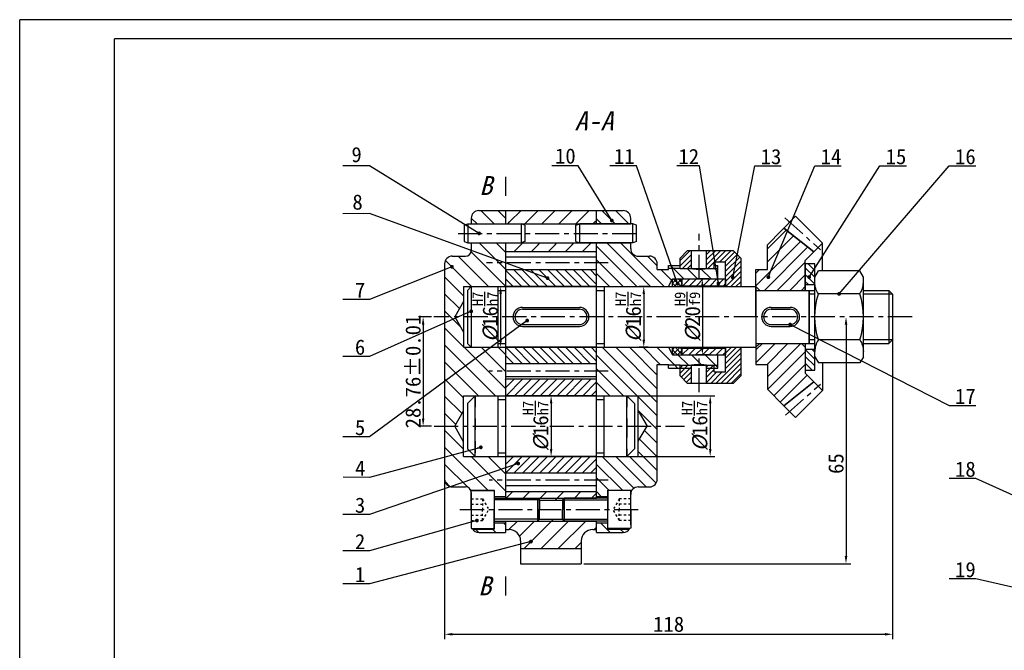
# Model space of a CAD drawing. Header units: millimetres. Extents: x 307 to 871, y 319 to 616.
# Tile 2 of 3: x 307 to 566, y 450 to 616. Entities that reach past the tile are written whole.
import ezdxf

# ---------------------------------------------------------------- set-up
doc = ezdxf.new("R2010")
doc.units = ezdxf.units.MM
doc.linetypes.add('CENTER', pattern=[50.8, 31.75, -6.35, 6.35, -6.35])
doc.linetypes.add('DASHED', pattern=[6, 3, -3])
for name, color, linetype, lineweight in [('1轮廓实线层', 7, 'Continuous', 30), ('实体层', 7, 'Continuous', 30), ('粗实线层', 7, 'Continuous', 30), ('轮廓线', 7, 'Continuous', 30)]:
    doc.layers.add(name, color=color, linetype=linetype, lineweight=lineweight)
for name, color, linetype in [('2细线层', 7, 'Continuous'), ('5剖面线层', 7, 'Continuous'), ('7标注层', 7, 'Continuous'), ('8符号标注层', 7, 'Continuous'), ('中心线层', 1, 'CENTER'), ('剖切层', 7, 'Continuous'), ('剖面层', 7, 'Continuous'), ('细实线层', 7, 'Continuous')]:
    doc.layers.add(name, color=color, linetype=linetype)
doc.styles.add('PC_TEXTSTYLE', font='仿宋_GB2312.ttf')
doc.styles.get("Standard").update_dxf_attribs({"font": '仿宋_GB2312.ttf'})
doc.dimstyles.new('ISO-25', dxfattribs={"dimtxt": 4, "dimasz": 2, "dimexe": 1.25, "dimexo": 0.625, "dimtad": 1, "dimdsep": 46, "dimtxsty": 'Standard', "dimcen": 2.5, "dimadec": 0, "dimazin": 0, "dimtfac": 1, "dimtmove": 0, "dimatfit": 3, "dimfxl": 1, "dimarcsym": 0})

# ---------------------------------------------------------------- blocks, each defined once
blk = doc.blocks.new('*D17')
at = {"layer": '7标注层', "color": 0, "lineweight": -2, "transparency": 16777216}
for p, q in [((419.04, 537.15), (419.04, 452.94)), ((537.04, 537.15), (537.04, 452.94)), ((421.04, 454.19), (535.04, 454.19))]:
    blk.add_line(p, q, dxfattribs=at)
at = {"layer": '7标注层', "color": 0, "transparency": 16777216}
for points in [[(421.04, 454.53), (421.04, 453.86), (419.04, 454.19)], [(535.04, 454.53), (535.04, 453.86), (537.04, 454.19)]]:
    blk.add_solid(points, dxfattribs=at)
at = {"layer": 'Defpoints', "color": 0, "transparency": 16777216}
for p in [(419.04, 537.78), (537.04, 537.78), (537.04, 454.19)]:
    blk.add_point(p, dxfattribs=at)
at = {"layer": '7标注层', "color": 0, "transparency": 16777216, "insert": (478.04, 456.82), "char_height": 4, "attachment_point": 5}
blk.add_mtext('118', dxfattribs=at)
blk = doc.blocks.new('*D18')
at = {"layer": '7标注层', "color": 0, "lineweight": -2, "transparency": 16777216}
for p, q in [((524.14, 537.78), (523.51, 537.78)), ((524.76, 535.78), (524.76, 474.78)), ((455.66, 472.78), (526.01, 472.78))]:
    blk.add_line(p, q, dxfattribs=at)
at = {"layer": '7标注层', "color": 0, "transparency": 16777216}
for points in [[(524.43, 535.78), (525.1, 535.78), (524.76, 537.78)], [(524.43, 474.78), (525.1, 474.78), (524.76, 472.78)]]:
    blk.add_solid(points, dxfattribs=at)
at = {"layer": 'Defpoints', "color": 0, "transparency": 16777216}
for p in [(524.76, 537.78), (455.04, 472.78), (524.76, 472.78)]:
    blk.add_point(p, dxfattribs=at)
at = {"layer": '7标注层', "color": 0, "transparency": 16777216, "insert": (522.14, 499.15), "char_height": 4, "attachment_point": 5, "rotation": 90}
blk.add_mtext('65', dxfattribs=at)
blk = doc.blocks.new('*D20')
at = {"layer": '7标注层', "color": 0, "lineweight": -2, "transparency": 16777216}
for p, q in [((415.59, 537.78), (412.12, 537.78)), ((413.37, 535.78), (413.37, 511.02)), ((415.59, 509.02), (412.12, 509.02))]:
    blk.add_line(p, q, dxfattribs=at)
at = {"layer": '7标注层', "color": 0, "transparency": 16777216}
for points in [[(413.03, 535.78), (413.7, 535.78), (413.37, 537.78)], [(413.03, 511.02), (413.7, 511.02), (413.37, 509.02)]]:
    blk.add_solid(points, dxfattribs=at)
at = {"layer": 'Defpoints', "color": 0, "transparency": 16777216}
for p in [(416.22, 537.78), (413.37, 509.02), (416.22, 509.02)]:
    blk.add_point(p, dxfattribs=at)
at = {"layer": '7标注层', "color": 0, "transparency": 16777216, "insert": (410.74, 523.4), "char_height": 4, "attachment_point": 5, "rotation": 90}
blk.add_mtext('{\\A1;28.76{}{\\C7;%%p0.01}}', dxfattribs=at)
blk = doc.blocks.new('*D22')
at = {"layer": '7标注层', "color": 0, "lineweight": -2, "transparency": 16777216}
for p, q in [((430.16, 545.78), (435.03, 545.78)), ((433.78, 543.78), (433.78, 531.78)), ((430.16, 529.78), (435.03, 529.78))]:
    blk.add_line(p, q, dxfattribs=at)
at = {"layer": '7标注层', "color": 0, "transparency": 16777216}
for points in [[(433.45, 543.78), (434.12, 543.78), (433.78, 545.78)], [(433.45, 531.78), (434.12, 531.78), (433.78, 529.78)]]:
    blk.add_solid(points, dxfattribs=at)
at = {"layer": 'Defpoints', "color": 0, "transparency": 16777216}
for p in [(429.54, 545.78), (429.54, 529.78), (433.78, 529.78)]:
    blk.add_point(p, dxfattribs=at)
at = {"layer": '7标注层', "color": 0, "transparency": 16777216, "insert": (429.75, 537.78), "char_height": 4, "attachment_point": 5, "rotation": 90}
blk.add_mtext('{\\fFangSong|b0|i1|c134|p49;%%C\\fFangSong|b0|i0|c134|p49;16{\\H0.7x;\\SH7/h7;}}', dxfattribs=at)
blk = doc.blocks.new('*D23')
at = {"layer": '7标注层', "color": 0, "lineweight": -2, "transparency": 16777216}
for p, q in [((472.65, 545.78), (470.24, 545.78)), ((471.49, 543.78), (471.49, 531.78)), ((472.65, 529.78), (470.24, 529.78))]:
    blk.add_line(p, q, dxfattribs=at)
at = {"layer": '7标注层', "color": 0, "transparency": 16777216}
for points in [[(471.15, 543.78), (471.82, 543.78), (471.49, 545.78)], [(471.15, 531.78), (471.82, 531.78), (471.49, 529.78)]]:
    blk.add_solid(points, dxfattribs=at)
at = {"layer": 'Defpoints', "color": 0, "transparency": 16777216}
for p in [(473.28, 545.78), (471.49, 529.78), (473.28, 529.78)]:
    blk.add_point(p, dxfattribs=at)
at = {"layer": '7标注层', "color": 0, "transparency": 16777216, "insert": (467.45, 537.78), "char_height": 4, "attachment_point": 5, "rotation": 90}
blk.add_mtext('{\\fFangSong|b0|i1|c134|p49;%%C\\fFangSong|b0|i0|c134|p49;16{\\H0.7x;\\SH7/h7;}}', dxfattribs=at)
blk = doc.blocks.new('*D24')
at = {"layer": '7标注层', "color": 0, "lineweight": -2, "transparency": 16777216}
for p, q in [((430.66, 517.02), (448.33, 517.02)), ((447.08, 515.02), (447.08, 503.02)), ((430.16, 501.02), (448.33, 501.02))]:
    blk.add_line(p, q, dxfattribs=at)
at = {"layer": '7标注层', "color": 0, "transparency": 16777216}
for points in [[(446.75, 515.02), (447.42, 515.02), (447.08, 517.02)], [(446.75, 503.02), (447.42, 503.02), (447.08, 501.02)]]:
    blk.add_solid(points, dxfattribs=at)
at = {"layer": 'Defpoints', "color": 0, "transparency": 16777216}
for p in [(430.04, 517.02), (429.54, 501.02), (447.08, 501.02)]:
    blk.add_point(p, dxfattribs=at)
at = {"layer": '7标注层', "color": 0, "transparency": 16777216, "insert": (443.05, 509.02), "char_height": 4, "attachment_point": 5, "rotation": 90}
blk.add_mtext('{\\fFangSong|b0|i1|c134|p49;%%C\\fFangSong|b0|i0|c134|p49;16{\\H0.7x;\\SH7/h7;}}', dxfattribs=at)
blk = doc.blocks.new('*D25')
at = {"layer": '7标注层', "color": 0, "lineweight": -2, "transparency": 16777216}
for p, q in [((464.66, 517.02), (490.24, 517.02)), ((488.99, 515.02), (488.99, 503.02)), ((464.66, 501.02), (490.24, 501.02))]:
    blk.add_line(p, q, dxfattribs=at)
at = {"layer": '7标注层', "color": 0, "transparency": 16777216}
for points in [[(488.66, 515.02), (489.33, 515.02), (488.99, 517.02)], [(488.66, 503.02), (489.33, 503.02), (488.99, 501.02)]]:
    blk.add_solid(points, dxfattribs=at)
at = {"layer": 'Defpoints', "color": 0, "transparency": 16777216}
for p in [(464.04, 517.02), (464.04, 501.02), (488.99, 501.02)]:
    blk.add_point(p, dxfattribs=at)
at = {"layer": '7标注层', "color": 0, "transparency": 16777216, "insert": (484.95, 509.02), "char_height": 4, "attachment_point": 5, "rotation": 90}
blk.add_mtext('{\\fFangSong|b0|i1|c134|p49;%%C\\fFangSong|b0|i0|c134|p49;16{\\H0.7x;\\SH7/h7;}}', dxfattribs=at)
blk = doc.blocks.new('*D31')
at = {"layer": '7标注层', "color": 0, "lineweight": -2, "transparency": 16777216}
for p, q in [((488.62, 547.78), (485.67, 547.78)), ((486.92, 545.78), (486.92, 529.78)), ((488.62, 527.78), (485.67, 527.78))]:
    blk.add_line(p, q, dxfattribs=at)
at = {"layer": '7标注层', "color": 0, "transparency": 16777216}
for points in [[(486.59, 545.78), (487.25, 545.78), (486.92, 547.78)], [(486.59, 529.78), (487.25, 529.78), (486.92, 527.78)]]:
    blk.add_solid(points, dxfattribs=at)
at = {"layer": 'Defpoints', "color": 0, "transparency": 16777216}
for p in [(489.24, 547.78), (486.92, 527.78), (489.24, 527.78)]:
    blk.add_point(p, dxfattribs=at)
at = {"layer": '7标注层', "color": 0, "transparency": 16777216, "insert": (483.05, 537.78), "char_height": 4, "attachment_point": 5, "rotation": 90}
blk.add_mtext('{\\fFangSong|b0|i1|c134|p49;%%C}20{\\H0.7x;\\SH9/f9;}', dxfattribs=at)

msp = doc.modelspace()

# ---------------------------------------------------------------- hatches: boundary and pattern name
at = {"layer": '5剖面线层'}
h = msp.add_hatch(dxfattribs=at)
h.set_pattern_fill('ANSI31', color=256, angle=90)
h.set_pattern_definition([(135, (419.0394, 481.0185), (-2.24506, -2.24506), [])])
h.paths.add_polyline_path([(419.039, 537.779), (421.757, 537.779), (424.039, 533.786), (424.039, 529.779), (435.039, 529.779), (435.039, 517.019), (424.039, 517.019), (424.039, 513.011), (421.757, 509.019), (419.039, 509.019)])
h.paths.add_polyline_path([(419.039, 537.779), (419.039, 551.779, -0.4142136), (421.039, 553.779), (424.539, 553.779, 0.4142136), (426.039, 555.279), (426.039, 557.175), (426.143, 557.279), (435.039, 557.279), (435.039, 545.779), (424.039, 545.779), (424.039, 541.874), (421.757, 537.779)])
h.paths.add_polyline_path([(419.039, 509.019), (421.757, 509.019), (424.039, 504.923), (424.039, 501.019), (435.039, 501.019), (435.039, 490.519), (432.039, 490.519), (432.039, 492.119), (425.914, 492.119, 0.2982166), (424.539, 493.019), (421.039, 493.019, -0.4142136), (419.039, 495.019)])
h.paths.add_polyline_path([(426.039, 562.279), (426.039, 563.779, -0.4142136), (428.039, 565.779), (435.039, 565.779), (435.039, 562.279)])
h.paths.add_polyline_path([(426.369, 481.919, 0.2522637), (428.039, 481.019), (435.039, 481.019), (435.039, 483.519), (432.039, 483.519), (432.039, 481.919)])
h = msp.add_hatch(dxfattribs=at)
h.set_pattern_fill('ANSI31', color=256, scale=0.75, angle=180)
h.set_pattern_definition([(225, (516.2635, 561.1592), (1.6838, -1.6838), [])])
h.paths.add_polyline_path([(516.263, 554.882), (508.362, 561.159), (504.039, 556.779), (504.039, 550.279), (501.039, 550.279), (501.039, 545.779), (502.039, 544.779), (513.039, 544.779), (514.039, 545.779), (514.039, 552.628)])
h.paths.add_polyline_path([(516.263, 520.675), (514.039, 522.929), (514.039, 529.779), (513.039, 530.779), (502.039, 530.779), (501.039, 529.779), (501.039, 525.279), (504.039, 525.279), (504.039, 518.779), (508.362, 514.398)])
h = msp.add_hatch(dxfattribs=at)
h.set_pattern_fill('ANSI31', color=256, scale=0.3)
h.set_pattern_definition([(45, (481.0394, 520.2785), (-0.67352, 0.67352), [])])
h.paths.add_polyline_path([(488.039, 555.279), (488.039, 551.279), (490.039, 551.279), (490.039, 552.279), (493.039, 552.279), (493.039, 545.779), (497.039, 545.779), (497.039, 553.279), (495.039, 555.279)])
h.paths.add_polyline_path([(488.039, 520.279), (495.039, 520.279), (497.039, 522.279), (497.039, 529.779), (493.039, 529.779), (493.039, 523.279), (490.039, 523.279), (490.039, 524.279), (488.039, 524.279)])
h.paths.add_polyline_path([(481.039, 551.279), (484.039, 551.279), (484.039, 555.279), (483.039, 555.279), (481.039, 553.279)])
h.paths.add_polyline_path([(481.039, 522.279), (481.039, 524.279), (484.039, 524.279), (484.039, 520.279), (483.039, 520.279)])
h.paths.add_polyline_path([(481.039, 524.279), (484.039, 524.279), (484.039, 525.029), (481.039, 525.029)])
h.paths.add_polyline_path([(481.039, 550.529), (484.039, 550.529), (484.039, 551.279), (481.039, 551.279)])
h.paths.add_polyline_path([(488.039, 525.029), (488.039, 524.279), (490.039, 524.279), (490.039, 525.029)])
h.paths.add_polyline_path([(488.039, 550.529), (490.039, 550.529), (490.039, 551.279), (488.039, 551.279)])
h = msp.add_hatch(dxfattribs=at)
h.set_pattern_fill('ANSI31', color=256, scale=0.4, angle=90)
h.set_pattern_definition([(135, (514.0394, 523.7785), (-0.898026, -0.898026), [])])
h.paths.add_polyline_path([(514.039, 523.779), (516.539, 523.779), (516.539, 529.279), (514.039, 529.279)])
h.paths.add_polyline_path([(514.039, 546.279), (516.539, 546.279), (516.539, 551.779), (514.039, 551.779)])
h = msp.add_hatch(dxfattribs=at)
h.set_pattern_fill('ANSI37', color=256, scale=0.3)
h.set_pattern_definition([(45, (479.0394, 527.7785), (-0.67352, 0.67352), []), (135, (479.0394, 527.7785), (-0.67352, -0.67352), [])])
h.paths.add_polyline_path([(479.039, 527.779), (481.539, 527.779), (481.539, 529.779), (479.039, 529.779)])
h.paths.add_polyline_path([(479.039, 545.779), (481.539, 545.779), (481.539, 547.779), (479.039, 547.779)])
h = msp.add_hatch(dxfattribs=at)
h.set_pattern_fill('ANSI31', color=256, scale=0.4)
h.set_pattern_definition([(45, (481.5394, 527.7785), (-0.898026, 0.898026), [])])
h.paths.add_polyline_path([(481.539, 545.966), (493.039, 545.966), (493.039, 547.779), (481.539, 547.779)])
h.paths.add_polyline_path([(481.539, 527.779), (493.039, 527.779), (493.039, 529.592), (481.539, 529.592)])
h = msp.add_hatch(dxfattribs=at)
h.set_pattern_fill('ANSI31', color=256, scale=0.5)
h.set_pattern_definition([(45, (435.0394, 496.6435), (-1.12253, 1.12253), [])])
h.paths.add_polyline_path([(435.039, 501.019), (435.039, 496.644), (459.039, 496.644), (459.039, 501.019)])
h.paths.add_polyline_path([(435.039, 517.019), (459.039, 517.019), (459.039, 521.394), (435.039, 521.394)])

# ---------------------------------------------------------------- linework, layer by layer
at = {"layer": '1轮廓实线层'}
for p, q in [((332.1, 324.061), (332.1, 611.061)), ((722.1, 611.061), (332.1, 611.061)), ((424.174, 561.915), (425.174, 562.279)), ((424.174, 561.915), (424.174, 557.643)), ((425.174, 562.279), (439.174, 562.279)), ((425.174, 562.279), (425.174, 557.279)), ((439.174, 562.279), (439.174, 557.279)), ((440.174, 561.915), (439.174, 562.279)), ((440.174, 561.915), (440.174, 557.643)), ((453.613, 561.915), (454.613, 562.279)), ((453.613, 557.643), (453.613, 561.915)), ((454.613, 557.279), (454.613, 562.279)), ((468.613, 562.279), (454.613, 562.279)), ((468.613, 557.279), (468.613, 562.279)), ((469.613, 561.915), (468.613, 562.279)), ((469.613, 557.643), (469.613, 561.915)), ((424.174, 557.643), (425.174, 557.279)), ((440.174, 557.643), (439.174, 557.279)), ((453.613, 557.643), (454.613, 557.279)), ((469.613, 557.643), (468.613, 557.279)), ((425.174, 557.279), (439.174, 557.279)), ((468.613, 557.279), (454.613, 557.279)), ((483.039, 555.279), (481.039, 553.279)), ((483.039, 555.279), (495.039, 555.279)), ((484.039, 550.529), (484.039, 555.279)), ((488.039, 550.529), (488.039, 555.279)), ((495.039, 555.279), (497.039, 553.279)), ((459.039, 553.529), (435.039, 553.529)), ((481.039, 550.529), (481.039, 553.279)), ((497.039, 553.279), (497.039, 545.779)), ((459.039, 550.154), (435.039, 550.154)), ((481.039, 550.529), (484.039, 550.529)), ((488.039, 550.529), (490.039, 550.529)), ((490.039, 552.279), (493.039, 552.279)), ((490.039, 550.571), (490.039, 552.279)), ((493.039, 545.779), (493.039, 552.279)), ((516.539, 551.779), (514.039, 551.779)), ((514.039, 551.779), (514.039, 544.779)), ((516.539, 544.779), (516.539, 551.779)), ((528.402, 549.903), (517.477, 549.903)), ((529.339, 548.279), (528.402, 549.903)), ((529.339, 527.279), (529.339, 548.279)), ((459.039, 545.779), (435.039, 545.779)), ((493.039, 545.779), (497.039, 545.779)), ((514.039, 546.279), (516.539, 546.279)), ((528.402, 543.841), (517.477, 543.841)), ((439.539, 540.279), (454.539, 540.279)), ((439.539, 539.779), (454.539, 539.779)), ((505.039, 540.279), (510.039, 540.279)), ((505.039, 539.779), (510.039, 539.779)), ((439.539, 535.779), (454.539, 535.779)), ((439.539, 535.279), (454.539, 535.279)), ((505.039, 535.779), (510.039, 535.779)), ((505.039, 535.279), (510.039, 535.279)), ((459.039, 529.779), (435.039, 529.779)), ((493.039, 523.279), (493.039, 529.779)), ((493.039, 529.779), (497.039, 529.779)), ((497.039, 529.779), (497.039, 522.279)), ((514.039, 530.779), (514.039, 523.779)), ((514.039, 529.279), (516.539, 529.279)), ((516.539, 523.779), (516.539, 530.779)), ((516.539, 527.279), (517.477, 525.654)), ((459.039, 525.404), (435.039, 525.404)), ((481.039, 522.279), (481.039, 525.029)), ((481.039, 525.029), (484.039, 525.029)), ((484.039, 520.279), (484.039, 525.029)), ((488.039, 520.279), (488.039, 525.029)), ((488.039, 525.029), (490.039, 525.029)), ((490.039, 523.279), (490.039, 525.029)), ((459.039, 522.029), (435.039, 522.029)), ((459.039, 521.394), (435.039, 521.394)), ((481.039, 522.279), (483.039, 520.279)), ((490.039, 523.279), (493.039, 523.279)), ((497.039, 522.279), (495.039, 520.279)), ((514.039, 523.779), (516.539, 523.779)), ((495.039, 520.279), (483.039, 520.279)), ((459.039, 517.019), (435.039, 517.019)), ((459.039, 501.019), (435.039, 501.019)), ((459.039, 496.644), (435.039, 496.644)), ((459.039, 493.269), (435.039, 493.269))]:
    msp.add_line(p, q, dxfattribs=at)
at = {"layer": '1轮廓实线层', "ltscale": 5}
for p, q in [((475.039, 550.279), (478.039, 550.279)), ((475.039, 525.279), (478.039, 525.279))]:
    msp.add_line(p, q, dxfattribs=at)
at = {"layer": '1轮廓实线层', "extrusion": (0, 0, -1)}
for p, q in [((516.539, 548.279), (517.477, 549.903)), ((516.539, 527.279), (516.539, 548.279)), ((528.402, 531.716), (517.477, 531.716)), ((529.339, 527.279), (528.402, 525.654)), ((528.402, 525.654), (517.477, 525.654))]:
    msp.add_line(p, q, dxfattribs=at)
at = {"layer": '1轮廓实线层', "ltscale": 10}
for p, q in [((459.039, 545.779), (470.039, 545.779)), ((459.039, 529.779), (470.039, 529.779)), ((459.039, 517.019), (470.039, 517.019)), ((459.039, 501.019), (470.039, 501.019))]:
    msp.add_line(p, q, dxfattribs=at)
at = {"layer": '1轮廓实线层', "color": 7, "linetype": 'Continuous', "lineweight": 30}
for p, q in [((427.039, 517.019), (425.039, 515.019)), ((427.039, 517.019), (433.039, 517.019)), ((427.039, 509.019), (427.039, 517.019)), ((433.039, 517.019), (433.039, 509.019)), ((435.039, 517.019), (459.039, 517.019)), ((461.039, 517.019), (467.039, 517.019)), ((461.039, 509.019), (461.039, 517.019)), ((467.039, 517.019), (469.039, 515.019)), ((467.039, 509.019), (467.039, 517.019)), ((425.039, 515.019), (425.039, 509.019)), ((433.039, 516.019), (435.039, 516.019)), ((459.039, 516.019), (461.039, 516.019)), ((469.039, 515.019), (469.039, 509.019)), ((425.039, 509.019), (425.039, 503.019)), ((427.039, 501.019), (427.039, 509.019)), ((433.039, 509.019), (433.039, 501.019)), ((461.039, 501.019), (461.039, 509.019)), ((467.039, 501.019), (467.039, 509.019)), ((469.039, 509.019), (469.039, 503.019)), ((427.039, 501.019), (425.039, 503.019)), ((427.039, 501.019), (433.039, 501.019)), ((433.039, 502.019), (435.039, 502.019)), ((435.039, 501.019), (459.039, 501.019)), ((459.039, 502.019), (461.039, 502.019)), ((461.039, 501.019), (467.039, 501.019)), ((467.039, 501.019), (469.039, 503.019))]:
    msp.add_line(p, q, dxfattribs=at)
at = {"layer": '1轮廓实线层', "color": 7, "linetype": 'DASHED', "lineweight": 30}
for p, q in [((427.039, 517.019), (427.039, 501.019)), ((467.039, 517.019), (467.039, 509.019)), ((467.039, 509.019), (467.039, 501.019))]:
    msp.add_line(p, q, dxfattribs=at)
at = {"layer": '1轮廓实线层', "ltscale": 0.5}
for p, q in [((425.914, 492.119), (432.039, 492.119)), ((462.039, 492.119), (468.369, 492.119)), ((426.369, 481.919), (432.039, 481.919)), ((462.039, 481.919), (467.727, 481.919))]:
    msp.add_line(p, q, dxfattribs=at)
at = {"layer": '1轮廓实线层', "extrusion": (0, 0, -1)}
for points in [[(-426.039, 487.019), (-426.039, 491.769)], [(-426.289, 492.019), (-432.039, 492.019), (-432.039, 487.019)], [(-432.039, 490.019), (-443.589, 490.019), (-444.039, 489.569), (-444.039, 487.019)], [(-443.589, 490.019), (-443.589, 484.019)], [(-450.489, 484.019), (-450.489, 490.019)], [(-462.039, 484.019), (-450.489, 484.019), (-450.039, 484.469), (-450.039, 487.019)], [(-467.789, 482.019), (-462.039, 482.019), (-462.039, 487.019)], [(-468.039, 487.019), (-468.039, 482.269)]]:
    msp.add_lwpolyline(points, dxfattribs=at)
at = {"layer": '1轮廓实线层'}
for points in [[(467.789, 492.019), (462.039, 492.019), (462.039, 487.019)], [(468.039, 487.019), (468.039, 491.769)], [(443.589, 484.019), (443.589, 490.019)], [(462.039, 490.019), (450.489, 490.019), (450.039, 489.569), (450.039, 487.019)], [(450.489, 490.019), (450.489, 484.019)], [(426.039, 487.019), (426.039, 482.269)], [(426.289, 482.019), (432.039, 482.019), (432.039, 487.019)], [(432.039, 484.019), (443.589, 484.019), (444.039, 484.469), (444.039, 487.019)]]:
    msp.add_lwpolyline(points, dxfattribs=at)
at = {"layer": '1轮廓实线层', "linetype": 'DASHED', "lineweight": -2, "ltscale": 0.2, "extrusion": (0, 0, -1)}
for points in [[(-426.039, 489.879), (-429.039, 489.879), (-429.039, 487.019)], [(-426.039, 488.435), (-429.039, 488.435)], [(-429.039, 489.879), (-430.691, 487.019)], [(-465.039, 484.159), (-463.388, 487.019)], [(-468.039, 484.159), (-465.039, 484.159), (-465.039, 487.019)], [(-468.039, 485.602), (-465.039, 485.602)]]:
    msp.add_lwpolyline(points, dxfattribs=at)
at = {"layer": '1轮廓实线层', "linetype": 'DASHED', "lineweight": -2, "ltscale": 0.2}
for points in [[(465.039, 489.879), (463.388, 487.019)], [(468.039, 489.879), (465.039, 489.879), (465.039, 487.019)], [(468.039, 488.435), (465.039, 488.435)], [(426.039, 484.159), (429.039, 484.159), (429.039, 487.019)], [(426.039, 485.602), (429.039, 485.602)], [(429.039, 484.159), (430.691, 487.019)]]:
    msp.add_lwpolyline(points, dxfattribs=at)
at = {"layer": '1轮廓实线层', "extrusion": (0, 0, -1)}
for centre, radius, start, end in [((-521.907, 546.872), 5.367, 325.61589, 0), ((-536.602, 537.779), 20.063, 342.41243, 17.58757), ((-523.972, 528.685), 5.367, 145.61589, 180), ((-426.289, 491.769), 0.25, 360, 90), ((-467.789, 482.269), 0.25, 180, 270)]:
    msp.add_arc(centre, radius, start, end, dxfattribs=at)
at = {"layer": '1轮廓实线层'}
for centre, radius, start, end in [((523.972, 546.872), 5.367, 325.61589, 0), ((509.277, 537.779), 20.063, 342.41243, 17.58757), ((439.539, 537.779), 2.5, 90, 270), ((439.539, 537.779), 2, 90, 270), ((454.539, 537.779), 2.5, 270, 90), ((454.539, 537.779), 2, 270, 90), ((505.039, 537.779), 2.5, 90, 270), ((505.039, 537.779), 2, 90, 270), ((510.039, 537.779), 2.5, 270, 90), ((510.039, 537.779), 2, 270, 90), ((521.907, 528.685), 5.367, 145.61589, 180), ((467.789, 491.769), 0.25, 0, 90), ((426.289, 482.269), 0.25, 180, 270)]:
    msp.add_arc(centre, radius, start, end, dxfattribs=at)
for points in [[(486.039, 550.371, 2), (485.914, 550.371, 2), (485.784, 550.373, 1.988), (485.525, 550.381, 1.937), (485.397, 550.387, 1.899), (485.15, 550.401, 1.796), (485.032, 550.41, 1.733), (484.814, 550.43, 1.586), (484.714, 550.44, 1.503), (484.537, 550.46, 1.326), (484.453, 550.47, 1.225), (484.307, 550.489, 1.007), (484.243, 550.498, 0.889), (484.141, 550.513, 0.643), (484.102, 550.519, 0.514), (484.051, 550.527, 0.256), (484.039, 550.529, 0.126), (484.039, 550.529, -0.126), (484.051, 550.527, -0.256), (484.102, 550.519, -0.514), (484.141, 550.513, -0.643), (484.243, 550.498, -0.889), (484.307, 550.489, -1.007), (484.453, 550.47, -1.225), (484.537, 550.46, -1.326), (484.714, 550.44, -1.503), (484.814, 550.43, -1.586), (485.032, 550.41, -1.733), (485.15, 550.401, -1.796), (485.397, 550.387, -1.899), (485.525, 550.381, -1.937), (485.784, 550.373, -1.988), (485.914, 550.371, -2), (486.165, 550.371, -2), (486.295, 550.373, -1.988), (486.554, 550.381, -1.937), (486.682, 550.387, -1.899), (486.929, 550.401, -1.796), (487.047, 550.41, -1.733), (487.265, 550.43, -1.586), (487.365, 550.44, -1.503), (487.542, 550.46, -1.326), (487.626, 550.47, -1.225), (487.772, 550.489, -1.007), (487.836, 550.498, -0.889), (487.938, 550.513, -0.643), (487.977, 550.519, -0.514), (488.027, 550.527, -0.256), (488.039, 550.529, -0.126), (488.039, 550.529, 0.126), (488.027, 550.527, 0.256), (487.977, 550.519, 0.514), (487.938, 550.513, 0.643), (487.836, 550.498, 0.889), (487.772, 550.489, 1.007), (487.626, 550.47, 1.225), (487.542, 550.46, 1.326), (487.365, 550.44, 1.503), (487.265, 550.43, 1.586), (487.047, 550.41, 1.733), (486.929, 550.401, 1.796), (486.682, 550.387, 1.899), (486.554, 550.381, 1.937), (486.295, 550.373, 1.988), (486.165, 550.371, 2), (486.039, 550.371, 2)], [(486.039, 525.186, 2), (486.165, 525.186, 2), (486.295, 525.184, 1.988), (486.554, 525.177, 1.937), (486.682, 525.171, 1.899), (486.929, 525.156, 1.796), (487.047, 525.147, 1.733), (487.265, 525.127, 1.586), (487.365, 525.117, 1.503), (487.542, 525.097, 1.326), (487.626, 525.087, 1.225), (487.772, 525.068, 1.007), (487.836, 525.059, 0.889), (487.938, 525.044, 0.643), (487.977, 525.038, 0.514), (488.027, 525.03, 0.256), (488.039, 525.029, 0.126), (488.039, 525.029, -0.126), (488.027, 525.03, -0.256), (487.977, 525.038, -0.514), (487.938, 525.044, -0.643), (487.836, 525.059, -0.889), (487.772, 525.068, -1.007), (487.626, 525.087, -1.225), (487.542, 525.097, -1.326), (487.365, 525.117, -1.503), (487.265, 525.127, -1.586), (487.047, 525.147, -1.733), (486.929, 525.156, -1.796), (486.682, 525.171, -1.899), (486.554, 525.177, -1.937), (486.295, 525.184, -1.988), (486.165, 525.186, -2), (485.914, 525.186, -2), (485.784, 525.184, -1.988), (485.525, 525.177, -1.937), (485.397, 525.171, -1.899), (485.15, 525.156, -1.796), (485.032, 525.147, -1.733), (484.814, 525.127, -1.586), (484.714, 525.117, -1.503), (484.537, 525.097, -1.326), (484.453, 525.087, -1.225), (484.307, 525.068, -1.007), (484.243, 525.059, -0.889), (484.141, 525.044, -0.643), (484.102, 525.038, -0.514), (484.051, 525.03, -0.256), (484.039, 525.029, -0.126), (484.039, 525.029, 0.126), (484.051, 525.03, 0.256), (484.102, 525.038, 0.514), (484.141, 525.044, 0.643), (484.243, 525.059, 0.889), (484.307, 525.068, 1.007), (484.453, 525.087, 1.225), (484.537, 525.097, 1.326), (484.714, 525.117, 1.503), (484.814, 525.127, 1.586), (485.032, 525.147, 1.733), (485.15, 525.156, 1.796), (485.397, 525.171, 1.899), (485.525, 525.177, 1.937), (485.784, 525.184, 1.988), (485.914, 525.186, 2), (486.039, 525.186, 2)]]:
    msp.add_open_spline(points, degree=3, knots=[0, 0, 0, 0, 0.3773609, 0.3773609, 0.7547219, 0.7547219, 1.1320828, 1.1320828, 1.5094438, 1.5094438, 1.8867968, 1.8867968, 2.2641499, 2.2641499, 2.6415029, 2.6415029, 3.018856, 3.018856, 3.3962091, 3.3962091, 3.7735621, 3.7735621, 4.1509152, 4.1509152, 4.5282682, 4.5282682, 4.9056292, 4.9056292, 5.2829901, 5.2829901, 5.6603511, 5.6603511, 6.037712, 6.037712, 6.4150729, 6.4150729, 6.7924339, 6.7924339, 7.1697948, 7.1697948, 7.5471558, 7.5471558, 7.9245088, 7.9245088, 8.3018619, 8.3018619, 8.6792149, 8.6792149, 9.056568, 9.056568, 9.433921, 9.433921, 9.8112741, 9.8112741, 10.1886272, 10.1886272, 10.5659802, 10.5659802, 10.9433412, 10.9433412, 11.3207021, 11.3207021, 11.698063, 11.698063, 12.075424, 12.075424, 12.075424, 12.075424], dxfattribs=at)
at = {"layer": '2细线层'}
for p, q in [((307.1, 319.061), (307.1, 616.061)), ((727.1, 616.061), (307.1, 616.061)), ((481.039, 524.279), (484.039, 524.279)), ((488.039, 524.279), (490.039, 524.279)), ((450.039, 489.569), (462.039, 489.569)), ((444.039, 484.469), (432.039, 484.469))]:
    msp.add_line(p, q, dxfattribs=at)
at = {"layer": '2细线层', "ltscale": 10}
for p, q in [((484.039, 550.529), (488.039, 550.529)), ((484.039, 525.029), (488.039, 525.029))]:
    msp.add_line(p, q, dxfattribs=at)
at = {"layer": '2细线层', "extrusion": (0, 0, -1)}
for p, q in [((444.039, 489.569), (432.039, 489.569)), ((450.039, 484.469), (462.039, 484.469))]:
    msp.add_line(p, q, dxfattribs=at)
at = {"layer": '5剖面线层'}
for p, q in [((463.964, 562.279), (460.464, 565.779)), ((467.556, 562.279), (464.056, 565.779)), ((460.372, 562.279), (459.039, 563.611)), ((469.687, 545.779), (459.039, 556.427)), ((473.28, 545.779), (461.78, 557.279)), ((476.872, 545.779), (465.372, 557.279)), ((466.095, 545.779), (459.039, 552.834)), ((475.039, 551.203), (472.464, 553.779)), ((439.36, 545.779), (435.039, 550.099)), ((441.605, 545.779), (437.23, 550.154)), ((443.85, 545.779), (439.475, 550.154)), ((446.095, 545.779), (441.72, 550.154)), ((448.34, 545.779), (443.965, 550.154)), ((450.585, 545.779), (446.21, 550.154)), ((452.83, 545.779), (448.455, 550.154)), ((455.076, 545.779), (450.701, 550.154)), ((457.321, 545.779), (452.946, 550.154)), ((459.039, 546.305), (455.191, 550.154)), ((459.039, 548.55), (457.436, 550.154)), ((478.848, 547.395), (475.964, 550.279)), ((479.306, 550.529), (478.556, 551.279)), ((482.056, 547.779), (479.306, 550.529)), ((485.648, 547.779), (482.898, 550.529)), ((489.24, 547.779), (486.634, 550.385)), ((491.039, 549.571), (490.082, 550.529)), ((437.115, 545.779), (435.039, 547.854)), ((462.503, 545.779), (459.039, 549.242)), ((439.53, 525.404), (435.155, 529.779)), ((441.775, 525.404), (437.4, 529.779)), ((444.02, 525.404), (439.645, 529.779)), ((446.265, 525.404), (441.89, 529.779)), ((448.51, 525.404), (444.135, 529.779)), ((450.755, 525.404), (446.38, 529.779)), ((453, 525.404), (448.625, 529.779)), ((455.245, 525.404), (450.87, 529.779)), ((457.49, 525.404), (453.115, 529.779)), ((459.039, 526.099), (455.36, 529.779)), ((459.039, 528.344), (457.605, 529.779)), ((475.039, 515.282), (460.543, 529.779)), ((475.039, 518.874), (464.135, 529.779)), ((475.039, 522.466), (467.727, 529.779)), ((475.819, 525.279), (471.319, 529.779)), ((479.661, 525.029), (474.911, 529.779)), ((437.284, 525.404), (435.039, 527.649)), ((469.711, 517.019), (459.039, 527.69)), ((483.253, 525.029), (480.503, 527.779)), ((486.705, 525.169), (484.095, 527.779)), ((491.039, 524.427), (487.687, 527.779)), ((466.118, 517.019), (459.039, 524.098)), ((480.411, 524.279), (479.661, 525.029)), ((462.526, 517.019), (459.039, 520.506)), ((475.039, 511.69), (470.039, 516.69)), ((474.118, 509.019), (470.039, 513.098)), ((475.039, 508.098), (474.118, 509.019)), ((475.039, 504.506), (471.682, 507.863)), ((475.039, 500.913), (470.367, 505.586)), ((468.913, 492.671), (460.566, 501.019)), ((472.158, 493.019), (464.158, 501.019)), ((474.764, 494.005), (467.75, 501.019)), ((475.039, 497.321), (470.039, 502.321)), ((465.874, 492.119), (459.039, 498.953)), ((462.282, 492.119), (459.039, 495.361)), ((460.29, 490.519), (459.039, 491.769)), ((462.632, 480.992), (460.105, 483.519)), ((466.216, 481), (465.297, 481.919))]:
    msp.add_line(p, q, dxfattribs=at)
at = {"layer": '7标注层'}
for p, q in [((481.039, 550.529), (478.039, 550.529)), ((490.082, 550.529), (491.039, 550.529)), ((481.039, 525.029), (478.039, 525.029)), ((490.039, 525.029), (491.039, 525.029))]:
    msp.add_line(p, q, dxfattribs=at)
at = {"layer": '8符号标注层', "color": 7, "lineweight": 30}
for p, q in [((435.039, 574.709), (435.039, 569.709)), ((435.039, 469.425), (435.039, 464.425))]:
    msp.add_line(p, q, dxfattribs=at)
at = {"layer": '中心线层', "ltscale": 0.2}
for p, q in [((508.636, 563.869), (518.061, 555.436)), ((422.557, 559.779), (470.225, 559.779)), ((486.039, 547.779), (486.039, 559.671)), ((462.098, 552.029), (430.052, 552.029)), ((542.169, 537.779), (416.217, 537.779)), ((486.039, 517.923), (486.039, 527.779)), ((462.098, 523.529), (430.731, 523.529)), ((508.841, 511.871), (518.02, 520.085)), ((416.27, 509.019), (482.209, 509.019)), ((462.098, 494.769), (430.731, 494.769)), ((423.075, 487.019), (470.007, 487.019))]:
    msp.add_line(p, q, dxfattribs=at)
at = {"layer": '剖切层', "ltscale": 10}
msp.add_line((426.039, 557.175), (426.143, 557.279), dxfattribs=at)
at = {"layer": '剖面层'}
for p, q in [((436.158, 562.779), (439.158, 565.779)), ((440.648, 562.779), (443.648, 565.779)), ((445.138, 562.779), (448.138, 565.779)), ((449.628, 562.779), (452.628, 565.779)), ((454.118, 562.779), (457.118, 565.779)), ((458.609, 562.779), (459.039, 563.209)), ((435.658, 562.279), (436.158, 562.779)), ((440.148, 562.279), (440.648, 562.779)), ((444.638, 562.279), (445.138, 562.779)), ((449.128, 562.279), (449.628, 562.779)), ((453.618, 562.279), (454.118, 562.779)), ((458.109, 562.279), (458.609, 562.779)), ((435.039, 557.17), (435.148, 557.279)), ((437.388, 555.029), (439.145, 556.786)), ((439.145, 556.786), (439.638, 557.279)), ((441.878, 555.029), (443.635, 556.786)), ((443.635, 556.786), (444.128, 557.279)), ((446.368, 555.029), (448.125, 556.786)), ((448.125, 556.786), (448.618, 557.279)), ((450.859, 555.029), (452.615, 556.786)), ((452.615, 556.786), (453.109, 557.279)), ((455.349, 555.029), (457.106, 556.786)), ((457.106, 556.786), (457.599, 557.279)), ((435.24, 490.019), (436.99, 491.769)), ((439.73, 490.019), (441.48, 491.769)), ((444.22, 490.019), (445.97, 491.769)), ((448.71, 490.019), (450.46, 491.769)), ((453.2, 490.019), (454.95, 491.769)), ((457.691, 490.019), (459.039, 491.367)), ((443.905, 489.703), (444.22, 490.019)), ((448.21, 489.519), (448.71, 490.019)), ((435.98, 481.779), (438.227, 484.026)), ((438.752, 480.06), (442.717, 484.026)), ((439.96, 476.779), (447.207, 484.026)), ((444.451, 476.779), (451.698, 484.026)), ((447.207, 484.026), (447.7, 484.519)), ((448.941, 476.779), (456.188, 484.026)), ((458.431, 481.779), (459.039, 482.387)), ((453.431, 476.779), (455.039, 478.387))]:
    msp.add_line(p, q, dxfattribs=at)
at = {"layer": '实体层', "ltscale": 10}
for p, q in [((428.039, 565.779), (435.039, 565.779)), ((459.039, 565.779), (466.039, 565.779)), ((459.039, 562.279), (459.039, 565.779)), ((426.039, 563.779), (426.039, 562.279)), ((468.039, 562.279), (468.039, 563.779)), ((426.039, 562.279), (435.039, 562.279)), ((459.039, 562.279), (468.039, 562.279)), ((426.039, 557.279), (435.039, 557.279)), ((426.039, 557.279), (426.039, 555.279)), ((459.039, 557.279), (468.039, 557.279)), ((459.039, 490.019), (459.039, 557.279)), ((468.039, 555.779), (468.039, 557.279)), ((421.039, 553.779), (424.539, 553.779)), ((470.039, 553.779), (473.039, 553.779)), ((419.039, 551.779), (419.039, 495.019)), ((475.039, 550.279), (475.039, 551.779)), ((478.039, 551.279), (481.039, 551.279)), ((478.039, 550.279), (478.039, 551.279)), ((490.039, 551.279), (491.039, 551.279)), ((491.039, 547.779), (491.039, 551.279)), ((478.039, 545.779), (479.039, 547.779)), ((479.039, 547.779), (491.039, 547.779)), ((424.039, 545.779), (435.039, 545.779)), ((424.039, 545.779), (424.039, 529.779)), ((459.039, 545.779), (478.039, 545.779)), ((424.039, 541.874), (421.757, 537.779)), ((421.757, 537.779), (424.039, 533.786)), ((424.039, 529.779), (435.039, 529.779)), ((459.039, 529.779), (478.039, 529.779)), ((478.039, 529.779), (479.039, 527.779)), ((479.039, 527.779), (491.039, 527.779)), ((491.039, 524.279), (491.039, 527.779)), ((475.039, 495.019), (475.039, 525.279)), ((478.039, 524.279), (478.039, 525.279)), ((478.039, 524.279), (484.039, 524.279)), ((488.039, 524.279), (491.039, 524.279)), ((424.039, 517.019), (435.039, 517.019)), ((424.039, 501.019), (424.039, 517.019)), ((470.039, 501.019), (470.039, 517.019)), ((421.757, 509.019), (424.039, 513.011)), ((424.039, 504.923), (421.757, 509.019)), ((424.039, 501.019), (435.039, 501.019)), ((421.039, 493.019), (424.539, 493.019)), ((470.039, 493.019), (473.039, 493.019)), ((426.039, 491.519), (426.039, 483.019)), ((432.039, 492.119), (432.039, 481.919)), ((432.039, 490.519), (435.039, 490.519)), ((459.039, 490.519), (462.039, 490.519)), ((462.039, 481.919), (462.039, 492.119)), ((468.039, 482.992), (468.039, 491.019)), ((432.039, 483.519), (435.039, 483.519)), ((459.039, 480.992), (459.039, 484.019)), ((459.039, 483.519), (462.039, 483.519)), ((428.039, 481.019), (435.039, 481.019)), ((459.039, 480.992), (466.039, 480.992))]:
    msp.add_line(p, q, dxfattribs=at)
at = {"layer": '实体层'}
for p, q in [((435.039, 565.779), (459.039, 565.779)), ((435.039, 565.779), (435.039, 562.279)), ((435.039, 562.279), (459.039, 562.279)), ((435.039, 557.279), (459.039, 557.279)), ((435.039, 557.279), (435.039, 490.019)), ((435.039, 555.029), (459.039, 555.029)), ((426.039, 545.779), (425.039, 544.779)), ((425.039, 544.779), (425.039, 530.779)), ((426.039, 545.779), (433.039, 545.779)), ((426.039, 545.779), (426.039, 529.779)), ((433.039, 545.779), (433.039, 529.779)), ((433.039, 544.779), (435.039, 544.779)), ((435.039, 545.779), (459.039, 545.779)), ((435.039, 545.779), (459.039, 545.779)), ((459.039, 544.779), (461.039, 544.779)), ((461.039, 545.779), (501.039, 545.779)), ((461.039, 545.779), (461.039, 529.779)), ((501.039, 545.779), (501.039, 529.779)), ((501.039, 544.779), (515.039, 544.779)), ((515.039, 544.779), (516.539, 544.779)), ((515.039, 530.779), (515.039, 544.779)), ((515.039, 544.779), (515.039, 530.779)), ((529.339, 544.779), (536.039, 544.779)), ((536.039, 544.779), (536.039, 530.779)), ((536.039, 544.779), (537.039, 543.779)), ((537.039, 543.779), (537.039, 531.779)), ((536.039, 530.779), (537.039, 531.779)), ((425.039, 530.779), (426.039, 529.779)), ((426.039, 529.779), (433.039, 529.779)), ((433.039, 530.779), (435.039, 530.779)), ((435.039, 529.779), (459.039, 529.779)), ((435.039, 529.779), (459.039, 529.779)), ((459.039, 530.779), (461.039, 530.779)), ((461.039, 529.779), (501.039, 529.779)), ((501.039, 530.779), (515.039, 530.779)), ((515.039, 530.779), (516.539, 530.779)), ((529.339, 530.779), (536.039, 530.779)), ((470.039, 513.019), (472.349, 509.019)), ((470.039, 505.019), (472.349, 509.019)), ((435.039, 491.769), (459.039, 491.769)), ((444.039, 489.519), (450.039, 489.519)), ((435.039, 484.019), (435.039, 481.019)), ((444.039, 484.519), (450.039, 484.519)), ((435.039, 481.779), (436.039, 481.779)), ((458.039, 481.779), (459.039, 481.779)), ((439.039, 478.779), (439.039, 472.779)), ((455.039, 478.779), (455.039, 472.779)), ((439.039, 476.779), (455.039, 476.779)), ((439.039, 472.779), (455.039, 472.779))]:
    msp.add_line(p, q, dxfattribs=at)
at = {"layer": '实体层', "ltscale": 10}
for centre, radius, start, end in [((428.039, 563.779), 2, 90, 180), ((466.039, 563.779), 2, 0, 90), ((424.539, 555.279), 1.5, 270, 0), ((470.039, 555.779), 2, 180, 270), ((421.039, 551.779), 2, 90, 180), ((473.039, 551.779), 2, 0, 90), ((421.039, 495.019), 2, 180, 270), ((424.539, 491.519), 1.5, 0, 90), ((470.039, 491.019), 2, 90, 180), ((473.039, 495.019), 2, 270, 0), ((428.039, 483.019), 2, 210, 270), ((466.039, 482.992), 2, 270, 330.86198)]:
    msp.add_arc(centre, radius, start, end, dxfattribs=at)
at = {"layer": '实体层'}
for centre, start, end in [((436.039, 478.779), 0, 90), ((458.039, 478.779), 90, 180)]:
    msp.add_arc(centre, 3, start, end, dxfattribs=at)
at = {"layer": '粗实线层'}
for p, q in [((479.039, 547.779), (481.539, 547.779)), ((479.039, 545.779), (479.039, 547.779)), ((481.539, 545.779), (481.539, 547.779)), ((481.539, 547.779), (493.039, 547.779)), ((481.539, 547.779), (481.539, 545.779)), ((493.039, 547.779), (493.039, 545.779)), ((479.039, 545.779), (481.539, 545.779)), ((481.539, 545.966), (493.039, 545.966)), ((479.039, 527.779), (479.039, 529.779)), ((479.039, 529.779), (481.539, 529.779)), ((481.539, 527.779), (481.539, 529.779)), ((481.539, 529.779), (481.539, 527.779)), ((481.539, 529.592), (493.039, 529.592)), ((493.039, 529.779), (493.039, 527.779)), ((479.039, 527.779), (481.539, 527.779)), ((481.539, 527.779), (493.039, 527.779))]:
    msp.add_line(p, q, dxfattribs=at)
at = {"layer": '细实线层'}
for p, q in [((516.539, 543.779), (515.039, 543.779)), ((537.039, 543.779), (529.339, 543.779)), ((516.539, 531.779), (515.039, 531.779)), ((537.039, 531.779), (529.339, 531.779)), ((435.039, 490.019), (459.039, 490.019)), ((435.039, 484.016), (459.039, 484.016))]:
    msp.add_line(p, q, dxfattribs=at)
at = {"layer": '轮廓线'}
for p, q in [((504.039, 556.779), (511.459, 564.299)), ((518.529, 557.179), (511.459, 564.299)), ((518.529, 557.179), (511.459, 564.299)), ((516.263, 554.882), (508.362, 561.159)), ((508.362, 561.159), (516.266, 554.88)), ((504.039, 550.279), (504.039, 556.779)), ((514.039, 552.628), (518.529, 557.179)), ((518.529, 549.903), (518.529, 557.179)), ((514.039, 544.779), (514.039, 552.628)), ((501.039, 537.779), (501.039, 550.279)), ((501.039, 550.279), (504.039, 550.279)), ((502.039, 544.779), (501.039, 545.779)), ((501.039, 537.779), (501.039, 544.779)), ((502.039, 544.779), (513.039, 544.779)), ((513.039, 544.779), (514.039, 545.779)), ((501.039, 537.779), (501.039, 525.279)), ((501.039, 537.779), (501.039, 530.779)), ((502.039, 530.779), (501.039, 529.779)), ((502.039, 530.779), (513.039, 530.779)), ((502.039, 530.779), (513.039, 530.779)), ((514.039, 529.779), (513.039, 530.779)), ((514.039, 530.779), (514.039, 522.929)), ((501.039, 525.279), (504.039, 525.279)), ((504.039, 525.279), (504.039, 518.779)), ((518.529, 525.654), (518.529, 518.379)), ((514.039, 522.929), (518.529, 518.379)), ((504.039, 518.779), (508.362, 514.398)), ((508.362, 514.398), (516.266, 520.677)), ((516.263, 520.675), (508.362, 514.398)), ((518.529, 518.379), (511.459, 511.259)), ((508.362, 514.398), (511.459, 511.259))]:
    msp.add_line(p, q, dxfattribs=at)

# ---------------------------------------------------------------- texts
at = {"layer": '7标注层', "char_height": 4, "attachment_point": 1, "style": 'PC_TEXTSTYLE'}
for s, insert in [('9', (394.481, 582.533)), ('10', (448.116, 582.158)), ('11', (463.617, 582.067)), ('12', (480.626, 582.034)), ('13', (502.28, 582.001)), ('14', (518.085, 582.001)), ('15', (535.209, 582.001)), ('16', (553.485, 582.001)), ('8', (394.738, 570.033)), ('7', (395.403, 546.823)), ('6', (395.403, 531.83)), ('17', (553.485, 518.886)), ('5', (395.403, 510.665)), ('4', (395.461, 499.976)), ('18', (553.485, 499.675)), ('3', (395.403, 490.2)), ('2', (395.403, 480.612)), ('19', (553.485, 473.233)), ('1', (395.403, 471.945))]:
    msp.add_mtext_dynamic_manual_height_columns(s, width=10.43036, gutter_width=12.5, heights=[0], dxfattribs=dict(at, insert=insert))
at = {"layer": '8符号标注层', "color": 7, "char_height": 5, "attachment_point": 5, "style": 'PC_TEXTSTYLE'}
for s, insert in [('{\\fFangSong|b0|i1|c134|p49;A-A}', (458.404, 589.447)), ('{\\fFangSong|b0|i1|c134|p49;B}', (429.885, 572.378)), ('{\\fFangSong|b0|i1|c134|p49;B}', (429.606, 466.943))]:
    msp.add_mtext(s, dxfattribs=dict(at, insert=insert))

# ---------------------------------------------------------------- dimensions: what is measured, and where the dimension line sits
at = {"layer": '7标注层'}
for base, p1, p2, text, picture, middle in [((433.783, 529.779), (429.539, 545.779), (429.539, 529.779), '{\\fFangSong|b0|i1|c134|p49;%%C\\fFangSong|b0|i0|c134|p49;16{\\H0.7x;\\SH7/h7;}}', '*D22', (433.783, 537.779)), ((471.488, 529.779), (473.28, 545.779), (473.28, 529.779), '{\\fFangSong|b0|i1|c134|p49;%%C\\fFangSong|b0|i0|c134|p49;<>{\\H0.7x;\\SH7/h7;}}', '*D23', (471.488, 537.779)), ((486.919, 527.779), (489.24, 547.779), (489.24, 527.779), '{\\fFangSong|b0|i1|c134|p49;%%C}<>{\\H0.7x;\\SH9/f9;}', '*D31', (486.919, 537.779)), ((447.085, 501.019), (430.039, 517.019), (429.539, 501.019), '{\\fFangSong|b0|i1|c134|p49;%%C\\fFangSong|b0|i0|c134|p49;<>{\\H0.7x;\\SH7/h7;}}', '*D24', (447.085, 509.019)), ((488.993, 501.019), (464.039, 517.019), (464.039, 501.019), '{\\fFangSong|b0|i1|c134|p49;%%C\\fFangSong|b0|i0|c134|p49;<>{\\H0.7x;\\SH7/h7;}}', '*D25', (488.993, 509.019))]:
    dim = msp.add_linear_dim(base=base, p1=p1, p2=p2, angle=90, text=text, dimstyle='ISO-25', dxfattribs=at)
    dim.commit()
    dim.dimension.update_dxf_attribs({"geometry": picture, "text_midpoint": middle, "dimtype": 160})
dim = msp.add_linear_dim(base=(413.367, 509.019), p1=(416.217, 537.779), p2=(416.217, 509.019), angle=90, text='{\\A1;<>{}{\\C7;%%p0.01}}', dimstyle='ISO-25', override={"dimpost": '<>', "dimtp": 0.01, "dimtm": 0.01, "dimtvp": 0.1}, dxfattribs=at)
dim.commit()
dim.dimension.update_dxf_attribs({"geometry": '*D20', "text_midpoint": (413.367, 523.399), "dimtype": 160})
dim = msp.add_linear_dim(base=(537.039, 454.194), p1=(419.039, 537.779), p2=(537.039, 537.779), dimstyle='ISO-25', dxfattribs=at)
dim.commit()
dim.dimension.update_dxf_attribs({"geometry": '*D17', "text_midpoint": (478.039, 456.819)})
dim = msp.add_linear_dim(base=(524.765, 472.779), p1=(524.765, 537.779), p2=(455.039, 472.779), angle=90, dimstyle='ISO-25', dxfattribs=at)
dim.commit()
dim.dimension.update_dxf_attribs({"geometry": '*D18', "text_midpoint": (524.765, 499.149), "dimtype": 160})

# ---------------------------------------------------------------- leaders
for points, override in [([(428.116, 559.779), (399.251, 577.553), (392.251, 577.553)], {"dimasz": 1, "dimtad": 0, "dimldrblk": 'Dot'}), ([(463.065, 563.177), (454.238, 577.553), (447.238, 577.553)], {"dimasz": 1, "dimtad": 0, "dimldrblk": 'Dot'}), ([(480.417, 546.513), (469.558, 577.553), (462.558, 577.553)], {"dimasz": 1, "dimtad": 0, "dimldrblk": 'Dot'}), ([(491.146, 546.597), (486.146, 577.553), (480.191, 577.553)], {"dimasz": 1, "dimtad": 0, "dimldrblk": 'Dot'}), ([(494.985, 548.118), (500.724, 577.553), (507.724, 577.553)], {"dimasz": 1, "dimtad": 0, "dimldrblk": 'Dot'}), ([(504.297, 548.245), (516.528, 577.553), (523.528, 577.553)], {"dimasz": 1, "dimtad": 0, "dimldrblk": 'Dot'}), ([(515.056, 548.271), (533.653, 577.553), (540.653, 577.553)], {"dimasz": 1, "dimtad": 0, "dimldrblk": 'Dot'}), ([(522.939, 543.841), (551.928, 577.553), (558.928, 577.553)], {"dimasz": 1, "dimtad": 0, "dimldrblk": 'Dot'}), ([(446.153, 547.966), (399.251, 565.011), (392.251, 564.955)], {"dimasz": 1, "dimtad": 0, "dimldrblk": 'Dot'}), ([(420.956, 550.959), (399.251, 542.374), (392.251, 542.374)], {"dimasz": 1, "dimtad": 0, "dimldrblk": 'Dot'}), ([(426.039, 539.259), (399.251, 527.382), (392.251, 527.382)], {"dimasz": 1, "dimtad": 0, "dimldrblk": 'Dot'}), ([(440.768, 536.814), (399.251, 506.216), (392.251, 506.216)], {"dimasz": 1, "dimtad": 0, "dimldrblk": 'Dot'}), ([(510.039, 535.779), (551.928, 514.437), (558.928, 514.437)], {"dimasz": 1, "dimtad": 0, "dimldrblk": 'Dot'}), ([(428.554, 503.43), (399.251, 495.528), (392.321, 495.548)], {"dimasz": 1, "dimtad": 0, "dimldrblk": 'Dot'}), ([(438.417, 499.173), (399.251, 485.752), (392.251, 485.752)], {"dimasz": 1, "dimtad": 0, "dimldrblk": 'Dot'}), ([(584.386, 483.732), (558.928, 495.226), (551.928, 495.226)], {"dimasz": 1, "dimtad": 0, "dimldrblk": 'Dot'}), ([(427.539, 484.159), (399.251, 476.163), (392.251, 476.163)], {"dimasz": 1, "dimtad": 0, "dimldrblk": 'Dot'}), ([(441.775, 478.594), (399.251, 467.496), (392.251, 467.496)], {"dimasz": 1, "dimgap": 0.625, "dimtad": 0, "dimldrblk": 'Dot'}), ([(583.042, 463.223), (558.928, 468.784), (551.928, 468.784)], {"dimasz": 1, "dimtad": 0, "dimldrblk": 'Dot'})]:
    msp.add_leader(points, dimstyle='ISO-25', override=override, dxfattribs=at)

doc.saveas('drawing.dxf')
